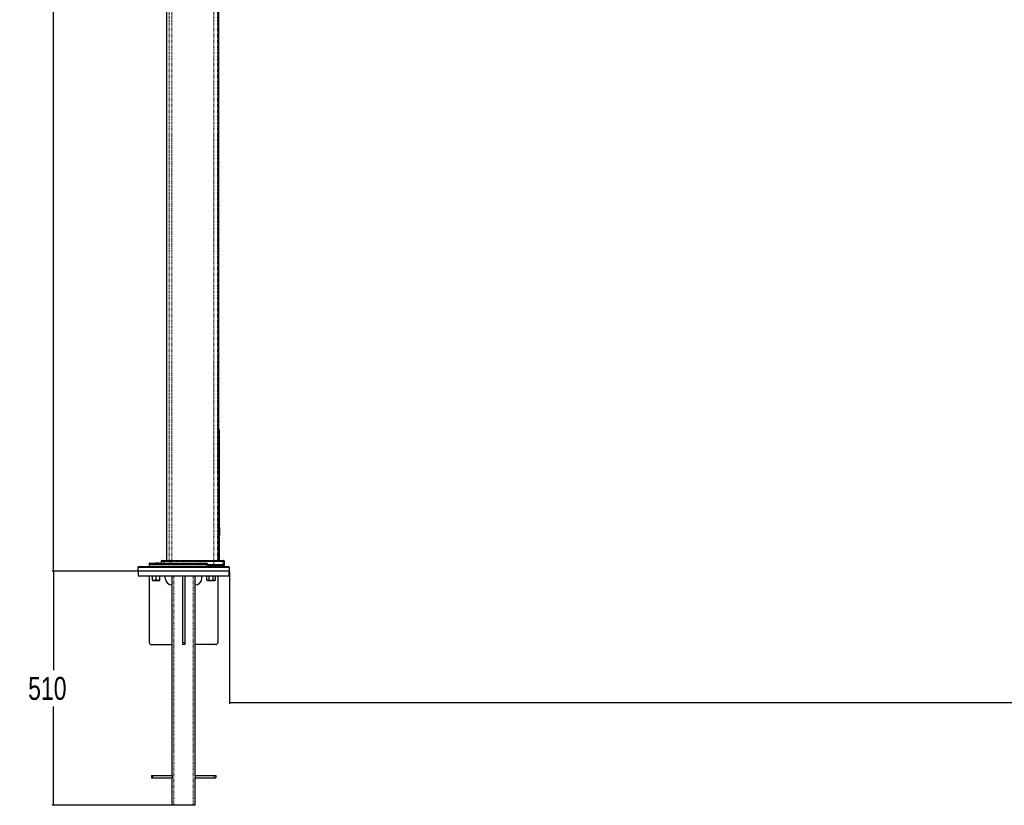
# Paper-space layout 'Inground Anchor' of a CAD drawing. Header units: millimetres. Extents: x 262 to 9484, y 125 to 8141.
# Tile 1 of 53: x 262 to 2409, y 254 to 1966. Entities that reach past the tile are written whole.
import ezdxf

# ---------------------------------------------------------------- set-up
doc = ezdxf.new("R2010")
doc.units = ezdxf.units.MM
doc.linetypes.add('PHANTOM', pattern=[12.7, 6.35, -1.27, 1.27, -1.27, 1.27, -1.27])
doc.layers.add('COMPONENT_GEOMETRY', color=7, linetype='Continuous')
doc.styles.add('SLDTEXTSTYLE0', font='TXT', dxfattribs={"width": 0.75})
doc.dimstyles.new('SLDDIMSTYLE0', dxfattribs={"dimtxt": 50, "dimasz": 3.302, "dimexe": 0, "dimexo": 0.0625, "dimgap": 12.5, "dimtad": 0, "dimtih": 1, "dimtoh": 1, "dimdec": 0, "dimrnd": 1e-09, "dimzin": 12, "dimdsep": 46, "dimtxsty": 'SLDTEXTSTYLE0', "dimsah": 1, "dimcen": 0.09, "dimadec": 0, "dimazin": 3, "dimtfac": 1, "dimtdec": 0, "dimtofl": 0, "dimtmove": 0, "dimatfit": 3, "dimfxl": 1, "dimfrac": 2, "dimtolj": 1, "dimtzin": 12, "dimarcsym": 0})

# ---------------------------------------------------------------- blocks, each defined once
blk = doc.blocks.new('_D_15')
at = {"layer": 'COMPONENT_GEOMETRY', "color": 7}
for p, q in [((684.7, 3671.7), (333.1, 3671.7)), ((336.2, 3671.7), (336.2, 2257.5)), ((336.2, 763.9), (336.2, 2178.1)), ((519.4, 763.9), (333.1, 763.9))]:
    blk.add_line(p, q, dxfattribs=at)
for points in [[(336.2, 3671.7), (335.7, 3668.4), (336.7, 3668.4)], [(336.2, 763.9), (336.7, 767.2), (335.7, 767.2)]]:
    blk.add_solid(points, dxfattribs=at)
at = {"layer": 'COMPONENT_GEOMETRY', "color": 7, "insert": (262.4, 2242.6), "char_height": 50, "attachment_point": 1, "style": 'SLDTEXTSTYLE0'}
blk.add_mtext('2908', dxfattribs=at)
blk = doc.blocks.new('_D_16')
at = {"layer": 'COMPONENT_GEOMETRY', "color": 7}
for p, q in [((519.4, 763.9), (333.1, 763.9)), ((336.2, 763.9), (336.2, 548.6)), ((336.2, 253.9), (336.2, 469.2)), ((593.4, 253.9), (333.1, 253.9))]:
    blk.add_line(p, q, dxfattribs=at)
for points in [[(336.2, 763.9), (335.7, 760.6), (336.7, 760.6)], [(336.2, 253.9), (336.7, 257.2), (335.7, 257.2)]]:
    blk.add_solid(points, dxfattribs=at)
at = {"layer": 'COMPONENT_GEOMETRY', "color": 7, "insert": (280.8, 533.7), "char_height": 50, "attachment_point": 1, "style": 'SLDTEXTSTYLE0'}
blk.add_mtext('510', dxfattribs=at)
blk = doc.blocks.new('_D_17')
at = {"layer": 'COMPONENT_GEOMETRY', "color": 7}
for p, q in [((4570.6, 2933.6), (4570.6, 474.9)), ((719.7, 762.7), (719.7, 474.9)), ((719.7, 478.1), (2571.3, 478.1)), ((4570.6, 478.1), (2719.1, 478.1))]:
    blk.add_line(p, q, dxfattribs=at)
for points in [[(719.7, 478.1), (723, 477.6), (723, 478.6)], [(4570.6, 478.1), (4567.3, 478.6), (4567.3, 477.6)]]:
    blk.add_solid(points, dxfattribs=at)
at = {"layer": 'COMPONENT_GEOMETRY', "color": 7, "insert": (2571.3, 502.9), "char_height": 50, "attachment_point": 1, "style": 'SLDTEXTSTYLE0'}
blk.add_mtext('3851', dxfattribs=at)

psp = doc.layouts.new('Inground Anchor')

# ---------------------------------------------------------------- linework, layer by layer
at = {"color": 7, "linetype": 'Continuous', "lineweight": 25}
for p, q in [((582.2, 3661.44), (582.2, 787.44)), ((696.68, 787.44), (696.68, 2896.26)), ((697.7, 858.3), (697.7, 1069.76)), ((697.44, 839.49), (697.39, 839.84)), ((697.5, 844.42), (697.4, 844.42)), ((697.5, 843.78), (697.4, 843.78)), ((697.5, 843.66), (697.4, 843.66)), ((697.41, 839.67), (697.41, 787.44)), ((697.5, 844.42), (697.5, 843.78)), ((697.5, 843.66), (697.5, 843.62)), ((697.58, 851.2), (697.66, 851.53)), ((697.58, 849.99), (697.58, 851.2)), ((697.59, 851.59), (697.6, 852.74)), ((697.66, 851.53), (697.59, 851.59)), ((697.59, 849.49), (697.67, 851.05)), ((697.6, 848.16), (697.59, 849.49)), ((697.66, 852.2), (697.6, 853.11)), ((697.6, 852.74), (697.66, 852.2)), ((697.6, 852.2), (697.66, 852.2)), ((697.6, 851.53), (697.66, 851.53)), ((697.6, 851.5), (697.7, 851.5)), ((697.6, 851.19), (697.7, 851.19)), ((697.67, 851.05), (697.6, 850.18)), ((697.6, 851.05), (697.67, 851.05)), ((697.68, 850.67), (697.6, 848.16)), ((697.6, 847.68), (697.68, 850.67)), ((697.63, 846.35), (697.6, 847.68)), ((697.67, 844.75), (697.64, 845.88)), ((697.7, 843.78), (697.68, 844.42)), ((697.69, 857.01), (697.7, 857.58)), ((697.7, 856.6), (697.7, 856.65)), ((697.7, 850.05), (697.7, 856.6)), ((697.7, 849.73), (697.7, 848.48)), ((697.7, 848.85), (697.7, 849.73)), ((697.7, 848.48), (697.7, 848.85)), ((697.7, 841.94), (697.7, 843.69)), ((697.7, 843.69), (697.7, 843.66)), ((697.7, 787.44), (697.7, 837.63)), ((521.7, 773.94), (519.7, 771.94)), ((521.7, 773.94), (717.7, 773.94)), ((544.79, 780.47), (544.7, 777.94)), ((544.7, 777.94), (544.7, 774.44)), ((671.14, 777.94), (544.7, 777.94)), ((545.79, 781.44), (669.74, 781.44)), ((555.37, 781.72), (555.37, 781.44)), ((555.37, 781.69), (555.38, 781.69)), ((555.73, 781.72), (555.73, 781.44)), ((557.4, 781.72), (557.4, 781.44)), ((558.62, 781.69), (558.62, 781.44)), ((560.16, 781.69), (558.62, 781.69)), ((560.13, 781.72), (560.13, 781.69)), ((560.14, 781.72), (560.14, 781.69)), ((560.14, 781.72), (560.14, 781.69)), ((560.15, 781.72), (560.15, 781.44)), ((560.15, 781.72), (560.15, 781.44)), ((560.99, 781.44), (560.99, 781.72)), ((564.09, 781.72), (564.09, 781.44)), ((564.14, 781.69), (564.14, 781.44)), ((564.82, 781.44), (564.82, 781.72)), ((564.83, 781.44), (564.83, 781.69)), ((564.94, 781.69), (564.94, 781.44)), ((564.94, 781.69), (564.94, 781.44)), ((565.01, 781.44), (565.01, 781.72)), ((565.03, 781.69), (565.03, 781.72)), ((565.04, 781.69), (565.04, 781.72)), ((566.79, 781.69), (565.19, 781.69)), ((566.79, 781.69), (566.79, 781.44)), ((570.45, 784.97), (570.32, 781.44)), ((572.24, 787.14), (570.74, 785.64)), ((572.95, 787.44), (579.89, 787.44)), ((579.89, 787.44), (592.46, 787.44)), ((592.46, 787.44), (685.77, 787.44)), ((671.14, 777.94), (671.11, 780.47)), ((671.14, 774.94), (671.14, 777.94)), ((685.74, 777.94), (671.14, 777.94)), ((685.74, 774.94), (671.14, 774.94)), ((683.76, 774.44), (685.01, 774.82)), ((685.01, 774.82), (685.01, 774.94)), ((705.66, 777.94), (685.74, 777.94)), ((705.66, 774.94), (685.74, 774.94)), ((685.77, 787.44), (702.96, 787.44)), ((687, 774.94), (687, 773.94)), ((697.7, 773.94), (697.7, 774.94)), ((702.96, 787.44), (706.45, 787.44)), ((709.2, 777.94), (705.66, 777.94)), ((709.2, 774.94), (705.66, 774.94)), ((708.66, 785.64), (707.16, 787.14)), ((709.2, 777.94), (708.95, 784.97)), ((709.2, 774.94), (709.2, 777.94)), ((719.7, 771.94), (717.7, 773.94)), ((519.7, 771.94), (519.7, 763.94)), ((719.7, 771.94), (519.7, 771.94)), ((719.7, 763.94), (519.7, 763.94)), ((520.7, 763.94), (520.7, 753.94)), ((520.7, 753.94), (718.7, 753.94)), ((544.7, 753.94), (544.7, 608.94)), ((551.6, 744.65), (551.6, 753.94)), ((559.6, 744.65), (559.6, 753.94)), ((567.6, 744.65), (567.6, 753.94)), ((579.7, 748.94), (579.7, 753.94)), ((594.7, 318.94), (594.7, 753.94)), ((617.2, 753.94), (617.2, 608.94)), ((622.2, 753.94), (622.2, 608.94)), ((644.7, 318.94), (644.7, 753.94)), ((659.7, 748.94), (659.7, 753.94)), ((670.57, 744.65), (670.57, 753.94)), ((675.19, 744.65), (675.19, 753.94)), ((684.42, 744.65), (684.42, 753.94)), ((689.04, 744.65), (689.04, 753.94)), ((694.7, 753.94), (694.7, 608.94)), ((718.7, 753.94), (718.7, 763.94)), ((719.7, 763.94), (719.7, 771.94)), ((551.6, 743.94), (555.6, 743.94)), ((555.6, 743.94), (563.6, 743.94)), ((563.6, 743.94), (567.6, 743.94)), ((670.57, 744.65), (671.8, 743.94)), ((671.8, 743.94), (672.88, 743.94)), ((672.88, 743.94), (679.8, 743.94)), ((679.8, 743.94), (686.73, 743.94)), ((686.73, 743.94), (687.8, 743.94)), ((687.8, 743.94), (689.04, 744.65)), ((549.7, 603.94), (594.7, 603.94)), ((617.2, 608.94), (617.2, 603.94)), ((622.2, 603.94), (617.2, 603.94)), ((622.2, 608.94), (622.2, 603.94)), ((689.7, 603.94), (644.7, 603.94)), ((549.7, 318.94), (549.7, 313.94)), ((549.7, 318.94), (552.7, 318.94)), ((549.7, 313.94), (552.7, 313.94)), ((552.7, 318.94), (594.7, 318.94)), ((552.7, 313.94), (594.7, 313.94)), ((594.7, 318.94), (594.7, 313.94)), ((594.7, 253.94), (594.7, 313.94)), ((644.7, 318.94), (644.7, 313.94)), ((644.7, 318.94), (686.7, 318.94)), ((644.7, 253.94), (644.7, 313.94)), ((644.7, 313.94), (686.7, 313.94)), ((686.7, 318.94), (689.7, 318.94)), ((686.7, 313.94), (689.7, 313.94)), ((689.7, 318.94), (689.7, 313.94)), ((598.7, 253.94), (594.7, 253.94)), ((640.7, 253.94), (598.7, 253.94)), ((644.7, 253.94), (640.7, 253.94))]:
    psp.add_line(p, q, dxfattribs=at)
at = {"color": 8, "linetype": 'PHANTOM', "lineweight": 18}
for p, q in [((588.36, 3661.44), (588.36, 787.44)), ((594.19, 3661.44), (594.19, 787.44)), ((685.89, 3661.44), (685.89, 787.44)), ((693.86, 3661.44), (693.86, 787.44)), ((696.68, 787.44), (696.68, 2896.27)), ((696.68, 1069.98), (697.49, 1069.98)), ((697.49, 1069.98), (697.49, 865.44)), ((697.69, 1069.76), (697.49, 1069.98)), ((696.68, 865.44), (697.49, 865.44)), ((696.68, 839.67), (697.41, 839.67)), ((697.41, 839.67), (697.4, 839.8)), ((544.7, 774.44), (683.76, 774.44)), ((671.11, 780.47), (544.79, 780.47)), ((560.83, 781.69), (560.83, 781.44)), ((577.61, 784.97), (570.45, 784.97)), ((570.74, 785.64), (577.87, 785.64)), ((579.25, 787.14), (572.24, 787.14)), ((577.61, 784.97), (577.49, 781.44)), ((592, 784.97), (577.61, 784.97)), ((579.25, 787.14), (577.87, 785.64)), ((577.87, 785.64), (592.05, 785.64)), ((592.33, 787.14), (579.25, 787.14)), ((592, 784.97), (591.97, 781.44)), ((685.74, 784.97), (592, 784.97)), ((592.33, 787.14), (592.05, 785.64)), ((592.05, 785.64), (685.75, 785.64)), ((685.77, 787.14), (592.33, 787.14)), ((685, 773.94), (685, 774.81)), ((685.74, 784.97), (685.74, 777.94)), ((705.41, 784.97), (685.74, 784.97)), ((685.74, 774.94), (685.74, 777.94)), ((685.75, 785.64), (685.77, 787.14)), ((685.75, 785.64), (705.13, 785.64)), ((703.65, 787.14), (685.77, 787.14)), ((687.87, 774.94), (687.87, 773.94)), ((696.54, 773.94), (696.54, 774.94)), ((697.41, 774.94), (697.41, 773.94)), ((705.13, 785.64), (703.65, 787.14)), ((707.16, 787.14), (703.65, 787.14)), ((705.13, 785.64), (708.66, 785.64)), ((705.41, 784.97), (705.66, 777.94)), ((708.95, 784.97), (705.41, 784.97)), ((705.66, 774.94), (705.66, 777.94)), ((598.7, 253.94), (598.7, 753.94)), ((640.7, 253.94), (640.7, 753.94)), ((622.2, 608.94), (617.2, 608.94)), ((552.7, 318.94), (552.7, 313.94)), ((686.7, 318.94), (686.7, 313.94))]:
    psp.add_line(p, q, dxfattribs=at)
at = {"color": 8, "linetype": 'PHANTOM', "lineweight": 18, "flags": 128}
psp.add_lwpolyline([(592.33, 787.14), (592.35, 787.21), (592.36, 787.27), (592.38, 787.32), (592.39, 787.36), (592.41, 787.39), (592.43, 787.42), (592.44, 787.43), (592.46, 787.44)], dxfattribs=at)
at = {"color": 8, "linetype": 'PHANTOM', "lineweight": 18}
for centre, radius, start, end in [((696.7, 851.22), 6.47, 269.87691, 277.18921), ((695.24, 843.45), 2.31, 308.58415, 358.47511), ((578.65, 784.94), 1.05, 138.08224, 178.54613), ((579.9, 786.56), 0.877, 90.50467, 138.22789), ((596, 784.99), 4, 170.54221, 180.20683), ((744.37, 784.99), 58.62, 179.35885, 180.01584), ((689.22, 787.19), 3.45, 175.83178, 180.69733), ((702.95, 786.46), 0.975, 44.39857, 89.9144), ((704.41, 784.94), 1.01, 1.88767, 44.41002)]:
    psp.add_arc(centre, radius, start, end, dxfattribs=at)
at = {"color": 7, "linetype": 'Continuous', "lineweight": 25}
for centre, radius, start, end in [((696.41, 839.67), 1, 7.54775, 74.0335), ((695.2, 841.94), 2.5, 320.11117, 0.03219), ((545.2, 774.44), 0.5, 180, 270), ((545.79, 780.44), 1, 90, 178), ((571.45, 784.94), 1, 135, 178), ((572.95, 786.44), 1, 90, 135), ((706.45, 786.44), 1, 45, 90), ((707.96, 784.94), 1, 2, 45), ((594.7, 748.94), 15, 180, 270), ((644.7, 748.94), 15, 270, 0), ((549.7, 608.94), 5, 180, 270), ((689.7, 608.94), 5, 270, 0)]:
    psp.add_arc(centre, radius, start, end, dxfattribs=at)
for points, knots in [([(697.68, 1069.76), (697.68, 1069.95), (697.68, 1070.39), (697.55, 1071.03), (697.36, 1071.61), (697.16, 1072.04), (696.98, 1072.35), (696.83, 1072.59), (696.73, 1072.73), (696.69, 1072.79), (696.68, 1072.8)], [0, 0, 0, 0, 0.1151193, 0.2668633, 0.3976647, 0.5119229, 0.6252924, 0.7718335, 0.9775569, 1, 1, 1, 1]), ([(696.68, 1072.58), (696.83, 1072.36), (697.37, 1071.6), (697.44, 1070.66), (697.49, 1069.98)], [0, 0, 0, 0, 0.2844085, 1, 1, 1, 1]), ([(697.64, 858.85), (697.65, 858.57), (697.69, 857.99), (697.7, 858.01), (697.7, 858.26), (697.7, 858.3)], [0, 0, 0, 0, 0.4517105, 0.9034289, 1, 1, 1, 1]), ([(697.7, 857.58), (697.7, 857.6), (697.69, 857.64), (697.66, 858.45), (697.64, 858.85)], [0, 0, 0, 0, 0.4994679, 1, 1, 1, 1]), ([(697.69, 837.7), (697.69, 837.7), (697.69, 837.69), (697.69, 837.69), (697.69, 837.69), (697.68, 837.76), (697.64, 838.02), (697.55, 838.65), (697.47, 839.28), (697.4, 839.76), (697.39, 839.83)], [0, 0, 0, 0, 0.0020308, 0.0115446, 0.0466435, 0.1651599, 0.4127001, 0.6826796, 0.9529717, 1, 1, 1, 1]), ([(697.55, 843.39), (697.56, 843.29), (697.61, 842.78), (697.68, 842.11), (697.69, 842), (697.7, 841.94)], [0, 0, 0, 0, 0.1074284, 0.5476641, 1, 1, 1, 1]), ([(697.6, 853.11), (697.61, 853.81), (697.63, 855.19), (697.67, 856.42), (697.68, 856.87), (697.69, 857.01)], [0, 0, 0, 0, 0.4088162, 0.8176294, 1, 1, 1, 1]), ([(697.7, 837.63), (697.7, 837.63), (697.7, 837.64), (697.69, 837.65), (697.69, 837.66), (697.69, 837.67), (697.69, 837.68), (697.69, 837.71), (697.67, 837.83), (697.63, 838.11), (697.62, 838.2)], [0, 0, 0, 0, 0.0012018, 0.0055888, 0.0116465, 0.023225, 0.0556515, 0.2012144, 0.7474987, 1, 1, 1, 1]), ([(697.68, 850.33), (697.68, 849.61), (697.67, 848.17), (697.64, 846.96), (697.63, 846.35)], [0, 0, 0, 0, 0.4921251, 1, 1, 1, 1]), ([(697.64, 845.88), (697.65, 846.57), (697.67, 847.95), (697.68, 849.53), (697.68, 850.33)], [0, 0, 0, 0, 0.4929619, 1, 1, 1, 1]), ([(697.7, 856.65), (697.7, 856.62), (697.69, 856.54), (697.68, 855.97), (697.67, 855.12), (697.66, 854.06), (697.66, 852.92), (697.67, 851.82), (697.68, 850.89), (697.69, 850.24), (697.7, 849.91), (697.7, 850), (697.7, 850.05)], [0, 0, 0, 0, 0.1013164, 0.2026324, 0.303959, 0.4052888, 0.5066036, 0.6079049, 0.7092132, 0.8105391, 0.9118691, 1, 1, 1, 1]), ([(697.69, 850.04), (697.69, 849.14), (697.68, 847.33), (697.67, 845.62), (697.67, 844.75)], [0, 0, 0, 0, 0.4954076, 1, 1, 1, 1]), ([(697.68, 858.06), (697.68, 858.03), (697.68, 857.94), (697.68, 857.77), (697.68, 857.66)], [0, 0, 0, 0, 0.339083, 1, 1, 1, 1]), ([(697.68, 844.42), (697.68, 845.32), (697.69, 847.14), (697.69, 849.06), (697.69, 850.04)], [0, 0, 0, 0, 0.4907636, 1, 1, 1, 1]), ([(697.69, 849.73), (697.7, 848.92), (697.7, 847.28), (697.7, 845.27), (697.7, 844.11), (697.7, 843.78)], [0, 0, 0, 0, 0.4109164, 0.8337494, 1, 1, 1, 1]), ([(697.7, 843.66), (697.7, 844.47), (697.7, 846.13), (697.7, 848.17), (697.7, 849.35), (697.69, 849.73)], [0, 0, 0, 0, 0.3954651, 0.8023983, 1, 1, 1, 1]), ([(555.73, 781.69), (555.74, 781.69), (555.74, 781.69), (555.85, 781.69), (555.99, 781.69), (556.21, 781.69), (556.44, 781.69), (556.63, 781.69), (556.72, 781.69), (556.8, 781.69), (556.86, 781.69), (557.03, 781.69), (557.23, 781.69), (557.41, 781.69), (557.48, 781.69)], [0, 0, 0, 0, 0.0143119, 0.0985834, 0.2115077, 0.4219542, 0.5808474, 0.67203, 0.7384589, 0.7538546, 0.7684707, 0.8002533, 0.9208982, 1, 1, 1, 1]), ([(557.4, 781.69), (557.4, 781.69), (557.4, 781.69), (557.42, 781.69), (557.56, 781.69), (557.79, 781.69), (558.1, 781.69), (558.31, 781.69), (558.44, 781.69)], [0, 0, 0, 0, 0.00851384, 0.04996196, 0.09843143, 0.46479572, 0.64353395, 1, 1, 1, 1]), ([(560.83, 781.69), (560.82, 781.69), (560.81, 781.69), (560.8, 781.69), (560.79, 781.69), (560.78, 781.69), (560.76, 781.69), (560.73, 781.69), (560.67, 781.69), (560.62, 781.69), (560.59, 781.69), (560.57, 781.69), (560.56, 781.69), (560.56, 781.69), (560.56, 781.69), (560.56, 781.69), (560.56, 781.69), (560.56, 781.69), (560.46, 781.69), (560.3, 781.69), (560.17, 781.69), (560.17, 781.69), (560.17, 781.69)], [0, 0, 0, 0, 0.0115048, 0.0191517, 0.0250626, 0.0304442, 0.0377864, 0.0553777, 0.1115164, 0.1689785, 0.1942715, 0.2054006, 0.2102972, 0.2124517, 0.2133996, 0.2138167, 0.2140002, 0.2140809, 0.2141444, 0.5028086, 0.7979911, 1, 1, 1, 1]), ([(560.99, 781.69), (560.99, 781.69), (560.99, 781.69), (560.98, 781.69), (560.95, 781.69), (560.9, 781.69), (560.85, 781.69), (560.83, 781.69)], [0, 0, 0, 0, 0.0496073, 0.1896545, 0.3530415, 0.7056288, 1, 1, 1, 1]), ([(563.91, 781.69), (563.89, 781.69), (563.78, 781.69), (563.2, 781.69), (562.37, 781.69), (561.64, 781.69), (561.45, 781.69), (561.44, 781.69)], [0, 0, 0, 0, 0.0171769, 0.1882738, 0.7232528, 0.9978389, 1, 1, 1, 1]), ([(563.91, 781.69), (563.83, 781.69), (563.66, 781.69), (563.34, 781.69), (563.06, 781.69), (562.85, 781.69), (562.75, 781.69), (562.69, 781.69), (562.67, 781.69), (562.66, 781.69), (562.65, 781.69), (562.65, 781.69)], [0, 0, 0, 0, 0.1594836, 0.3818157, 0.6093722, 0.6990581, 0.7781648, 0.8047215, 0.8321272, 0.867302, 1, 1, 1, 1]), ([(564.81, 781.69), (564.81, 781.69), (564.81, 781.69), (564.67, 781.69), (564.48, 781.69), (564.4, 781.69), (564.32, 781.69), (564.3, 781.69), (564.29, 781.69), (564.29, 781.69), (564.28, 781.69), (564.28, 781.69), (564.27, 781.69), (564.23, 781.69), (564.18, 781.69), (564.14, 781.69)], [0, 0, 0, 0, 0.20666949, 0.59803304, 0.7255834, 0.84000967, 0.88256575, 0.88765777, 0.8913435, 0.89412741, 0.89636272, 0.89903911, 0.90254254, 0.91553663, 1, 1, 1, 1]), ([(567.05, 781.69), (567.11, 781.69), (567.43, 781.69), (567.87, 781.69), (568.28, 781.69), (568.45, 781.69), (568.51, 781.69), (568.54, 781.69), (568.55, 781.69), (568.56, 781.69), (568.58, 781.69), (568.61, 781.69), (568.65, 781.69), (568.74, 781.69), (568.86, 781.69), (568.97, 781.69), (569.04, 781.69), (569.07, 781.69), (569.08, 781.69), (569.09, 781.69), (569.09, 781.69), (569.09, 781.69), (569.09, 781.69), (569.09, 781.69), (569.31, 781.69), (569.72, 781.69), (570.15, 781.69), (570.31, 781.69), (570.33, 781.69)], [0, 0, 0, 0, 0.0672539, 0.3052382, 0.4474788, 0.4787756, 0.4923983, 0.5029761, 0.5064418, 0.5103812, 0.5137368, 0.5222358, 0.5328494, 0.5478456, 0.5888302, 0.6218611, 0.6363958, 0.6427914, 0.6456055, 0.6468438, 0.6473886, 0.6476283, 0.6477338, 0.6477802, 0.6478167, 0.8120801, 0.9750558, 1, 1, 1, 1]), ([(669.74, 781.44), (669.95, 781.42), (670.31, 781.39), (670.73, 781.16), (670.97, 780.92), (671.09, 780.68), (671.1, 780.53), (671.11, 780.47)], [0, 0, 0, 0, 0.3457648, 0.5808804, 0.7587515, 0.9025013, 1, 1, 1, 1]), ([(683.76, 774.44), (683.58, 774.39), (683.08, 774.25), (682.38, 774.07), (681.7, 773.97), (681.5, 773.94)], [0, 0, 0, 0, 0.2771113, 0.78282495, 1, 1, 1, 1]), ([(555.6, 743.94), (555.5, 743.94), (554.78, 743.94), (553.43, 744.1), (552.21, 744.47), (551.6, 744.65)], [0, 0, 0, 0, 0.0700858, 0.5307822, 1, 1, 1, 1]), ([(551.6, 743.94), (551.6, 743.95), (551.6, 743.99), (551.6, 744.37), (551.6, 744.65)], [0, 0, 0, 0, 0.26863361, 1, 1, 1, 1]), ([(559.6, 744.65), (558.95, 744.45), (557.64, 744.05), (556.28, 743.97), (555.6, 743.94)], [0, 0, 0, 0, 0.495458, 1, 1, 1, 1]), ([(563.6, 743.94), (563.5, 743.94), (562.78, 743.94), (561.43, 744.1), (560.21, 744.47), (559.6, 744.65)], [0, 0, 0, 0, 0.0700858, 0.5307822, 1, 1, 1, 1]), ([(567.6, 744.65), (566.95, 744.45), (565.64, 744.05), (564.28, 743.97), (563.6, 743.94)], [0, 0, 0, 0, 0.495458, 1, 1, 1, 1]), ([(567.6, 743.94), (567.6, 743.95), (567.6, 743.99), (567.6, 744.37), (567.6, 744.65)], [0, 0, 0, 0, 0.2686336, 1, 1, 1, 1]), ([(672.88, 743.94), (672.82, 743.94), (672.41, 743.94), (671.63, 744.1), (670.92, 744.47), (670.57, 744.65)], [0, 0, 0, 0, 0.0700858, 0.5307822, 1, 1, 1, 1]), ([(675.19, 744.65), (674.81, 744.45), (674.05, 744.05), (673.27, 743.97), (672.88, 743.94)], [0, 0, 0, 0, 0.495458, 1, 1, 1, 1]), ([(675.19, 744.65), (675.57, 744.54), (677.08, 744.12), (678.64, 744.02), (679.8, 743.94)], [0, 0, 0, 0, 0.2575513, 1, 1, 1, 1]), ([(679.8, 743.94), (680.22, 743.95), (681.79, 743.99), (683.31, 744.37), (684.42, 744.65)], [0, 0, 0, 0, 0.26863361, 1, 1, 1, 1]), ([(686.73, 743.94), (686.68, 743.94), (686.26, 743.94), (685.48, 744.1), (684.78, 744.47), (684.42, 744.65)], [0, 0, 0, 0, 0.0700858, 0.5307822, 1, 1, 1, 1]), ([(689.04, 744.65), (688.67, 744.45), (687.91, 744.05), (687.13, 743.97), (686.73, 743.94)], [0, 0, 0, 0, 0.495458, 1, 1, 1, 1])]:
    psp.add_open_spline(points, degree=3, knots=knots, dxfattribs=at)
at = {"color": 8, "linetype": 'PHANTOM', "lineweight": 18}
for points, knots in [([(697.49, 865.44), (697.49, 862.89), (697.49, 856.01), (697.5, 849.13), (697.51, 844.8)], [0, 0, 0, 0, 0.3702147, 1, 1, 1, 1]), ([(697.69, 837.63), (697.69, 837.6), (697.7, 837.51), (697.61, 838.12), (697.47, 839.16), (697.41, 839.67)], [0, 0, 0, 0, 0.155628, 0.5880444, 1, 1, 1, 1]), ([(697.51, 844.8), (697.51, 844.67), (697.51, 844.37), (697.52, 843.99), (697.53, 843.62), (697.54, 843.48), (697.55, 843.39)], [0, 0, 0, 0, 0.2084648, 0.4851414, 0.6864177, 1, 1, 1, 1])]:
    psp.add_open_spline(points, degree=3, knots=knots, dxfattribs=at)

# ---------------------------------------------------------------- dimensions: what is measured, and where the dimension line sits
at = {"layer": 'COMPONENT_GEOMETRY', "color": 7}
for base, p1, p2, angle, picture, middle in [((336.24, 763.94), (685.96, 3671.66), (520.7, 763.94), 90, '_D_15', (336.24, 2217.8)), ((4570.65, 478.11), (719.7, 763.94), (4570.65, 2934.89), 0, '_D_17', (2645.17, 478.11)), ((336.24, 253.94), (520.7, 763.94), (594.7, 253.94), 90, '_D_16', (336.24, 508.94))]:
    dim = psp.add_linear_dim(base=base, p1=p1, p2=p2, angle=angle, dimstyle='SLDDIMSTYLE0', dxfattribs=at)
    dim.commit()
    dim.dimension.update_dxf_attribs({"geometry": picture, "text_midpoint": middle, "dimtype": 160})

doc.saveas('drawing.dxf')
